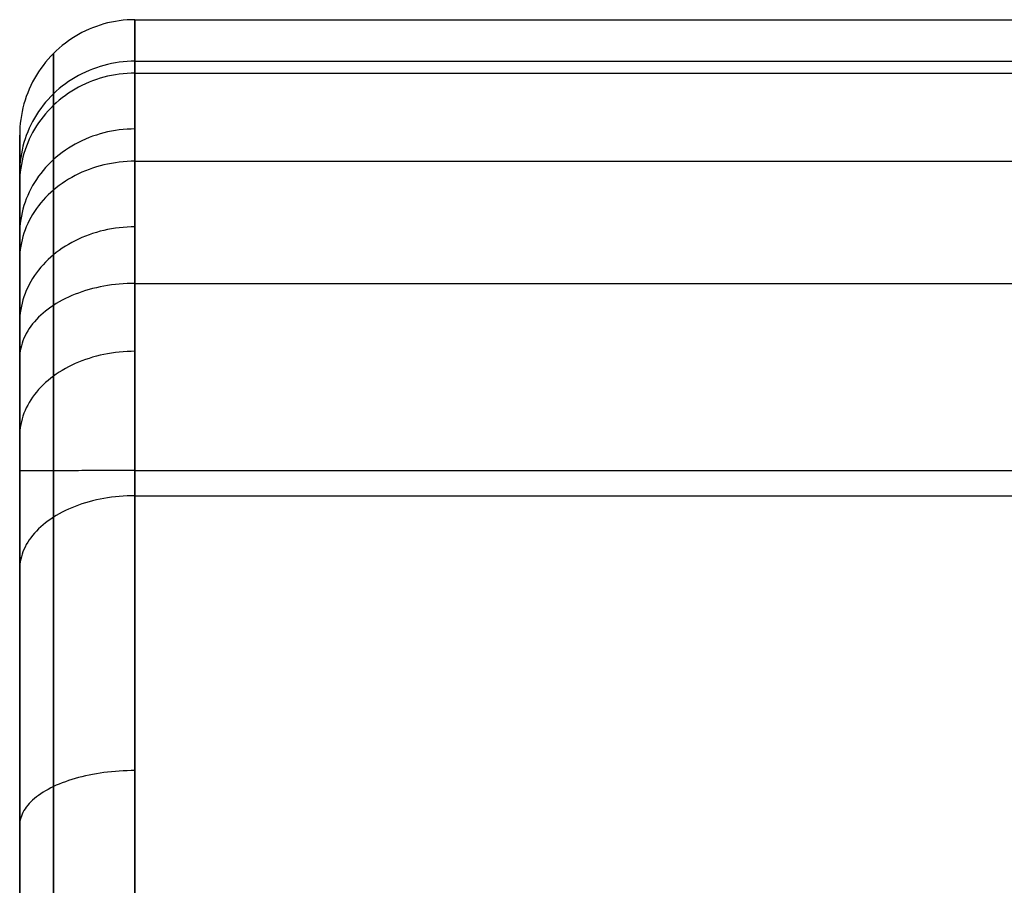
# Model space of a CAD drawing. Header units: millimetres. Extents: x 0 to 670, y -600 to 0.
# Tile 6 of 14: x 0 to 171, y -150 to 0. Entities that reach past the tile are written whole.
import ezdxf

# ---------------------------------------------------------------- set-up
doc = ezdxf.new("R2010")
doc.units = ezdxf.units.MM
doc.layers.add('Rouli modules$pouf', color=7, linetype='Continuous', true_color=0x000000)

msp = doc.modelspace()

# ---------------------------------------------------------------- linework, layer by layer
at = {"layer": 'Rouli modules$pouf'}
for p, q in [((17.28, 0.03, 133.88), (16.6, -0.07, 133.88)), ((17.95, 0.12, 133.88), (17.28, 0.03, 133.88)), ((18.64, 0.17, 133.88), (17.95, 0.12, 133.88)), ((19.32, 0.21, 133.88), (18.64, 0.17, 133.88)), ((20, 0.22, 133.88), (19.32, 0.21, 133.88)), ((20, 0.07, 126.16), (20, 0.22, 133.88)), ((20, 0.22, 133.88), (20, 0.11, 141.35)), ((20, 0.22, 133.88), (650, 0.22, 133.88)), ((20, 0.11, 141.35), (20, -0.23, 148.72)), ((20, -0.1, 122.27), (20, 0.07, 126.16)), ((12.03, -1.44, 133.88), (11.41, -1.72, 133.88)), ((12.66, -1.17, 133.88), (12.03, -1.44, 133.88)), ((13.3, -0.93, 133.88), (12.66, -1.17, 133.88)), ((13.95, -0.72, 133.88), (13.3, -0.93, 133.88)), ((14.6, -0.52, 133.88), (13.95, -0.72, 133.88)), ((15.26, -0.35, 133.88), (14.6, -0.52, 133.88)), ((15.93, -0.2, 133.88), (15.26, -0.35, 133.88)), ((16.6, -0.07, 133.88), (15.93, -0.2, 133.88)), ((20, -0.35, 118.36), (20, -0.1, 122.27)), ((20, -0.23, 148.72), (20, -0.8, 155.98)), ((20, -0.66, 114.43), (20, -0.35, 118.36)), ((20, -1.05, 110.49), (20, -0.66, 114.43)), ((20, -0.8, 155.98), (20, -1.6, 163.13)), ((20, -1.52, 106.55), (20, -1.05, 110.49)), ((20, -2.05, 102.61), (20, -1.52, 106.55)), ((20, -1.6, 163.13), (20, -2.62, 170.17)), ((9.03, -3.06, 133.88), (8.47, -3.44, 133.88)), ((9.61, -2.69, 133.88), (9.03, -3.06, 133.88)), ((10.2, -2.35, 133.88), (9.61, -2.69, 133.88)), ((10.8, -2.02, 133.88), (10.2, -2.35, 133.88)), ((11.41, -1.72, 133.88), (10.8, -2.02, 133.88)), ((20, -2.67, 98.67), (20, -2.05, 102.61)), ((20, -2.62, 170.17), (20, -3.86, 177.11)), ((20, -3.35, 94.75), (20, -2.67, 98.67)), ((20, -4.12, 90.84), (20, -3.35, 94.75)), ((6.86, -4.71, 133.88), (6.35, -5.16, 133.88)), ((7.38, -4.27, 133.88), (6.86, -4.71, 133.88)), ((7.92, -3.84, 133.88), (7.38, -4.27, 133.88)), ((8.47, -3.44, 133.88), (7.92, -3.84, 133.88)), ((20, -3.86, 177.11), (20, -5.32, 183.94)), ((20, -4.95, 86.95), (20, -4.12, 90.84)), ((20, -5.86, 83.1), (20, -4.95, 86.95)), ((4.93, -6.64, 133.89), (4.49, -7.16, 133.89)), ((5.38, -6.13, 133.89), (4.93, -6.64, 133.89)), ((5.86, -5.64, 133.89), (5.38, -6.13, 133.89)), ((6.35, -5.16, 133.88), (5.86, -5.64, 133.89)), ((5.86, -5.79, 126.27), (5.86, -5.64, 133.89)), ((5.86, -5.64, 133.89), (5.86, -5.73, 140.83)), ((5.86, -5.73, 140.83), (5.86, -6.04, 147.79)), ((5.86, -6.21, 118.66), (5.86, -5.79, 126.27)), ((5.86, -6.04, 147.79), (5.86, -6.57, 154.74)), ((5.86, -6.51, 114.85), (5.86, -6.21, 118.66)), ((5.86, -6.89, 111.06), (5.86, -6.51, 114.85)), ((5.86, -6.57, 154.74), (5.86, -7.32, 161.69)), ((20, -5.32, 183.94), (20, -6.98, 190.66)), ((20, -6.85, 79.28), (20, -5.86, 83.1)), ((3.66, -8.25, 133.89), (3.28, -8.81, 133.89)), ((4.06, -7.7, 133.89), (3.66, -8.25, 133.89)), ((4.49, -7.16, 133.89), (4.06, -7.7, 133.89)), ((5.86, -7.33, 107.26), (5.86, -6.89, 111.06)), ((5.86, -7.32, 161.69), (5.86, -8.3, 168.61)), ((5.86, -7.84, 103.48), (5.86, -7.33, 107.26)), ((5.86, -8.43, 99.69), (5.86, -7.84, 103.48)), ((5.86, -8.3, 168.61), (5.86, -9.51, 175.5)), ((5.86, -9.09, 95.92), (5.86, -8.43, 99.69)), ((12.66, -8.33, 190.3), (12.03, -8.58, 190.23)), ((13.3, -8.1, 190.36), (12.66, -8.33, 190.3)), ((13.95, -7.89, 190.42), (13.3, -8.1, 190.36)), ((14.6, -7.7, 190.47), (13.95, -7.89, 190.42)), ((15.26, -7.53, 190.51), (14.6, -7.7, 190.47)), ((15.93, -7.38, 190.55), (15.26, -7.53, 190.51)), ((16.6, -7.26, 190.58), (15.93, -7.38, 190.55)), ((17.28, -7.16, 190.61), (16.6, -7.26, 190.58)), ((17.95, -7.08, 190.63), (17.28, -7.16, 190.61)), ((18.64, -7.02, 190.65), (17.95, -7.08, 190.63)), ((19.32, -6.99, 190.66), (18.64, -7.02, 190.65)), ((20, -6.98, 190.66), (19.32, -6.99, 190.66)), ((20, -7.91, 75.49), (20, -6.85, 79.28)), ((20, -6.98, 190.66), (20, -8.17, 194.95)), ((20, -6.98, 190.66), (650, -6.98, 190.66)), ((20, -9.04, 71.76), (20, -7.91, 75.49)), ((20, -8.17, 194.95), (20, -9.45, 199.19)), ((2.57, -9.98, 133.89), (2.24, -10.58, 133.89)), ((2.91, -9.39, 133.89), (2.57, -9.98, 133.89)), ((3.28, -8.81, 133.89), (2.91, -9.39, 133.89)), ((5.86, -9.82, 92.16), (5.86, -9.09, 95.92)), ((5.86, -9.51, 175.5), (5.86, -10.96, 182.35)), ((5.86, -10.63, 88.41), (5.86, -9.82, 92.16)), ((9.03, -10.15, 189.82), (8.47, -10.52, 189.72)), ((9.61, -9.79, 189.91), (9.03, -10.15, 189.82)), ((10.2, -9.46, 190), (9.61, -9.79, 189.91)), ((10.8, -9.15, 190.08), (10.2, -9.46, 190)), ((11.41, -8.85, 190.16), (10.8, -9.15, 190.08)), ((12.03, -8.58, 190.23), (11.41, -8.85, 190.16)), ((13.3, -10.15, 72.1), (12.66, -10.38, 72.18)), ((13.95, -9.94, 72.04), (13.3, -10.15, 72.1)), ((14.6, -9.75, 71.98), (13.95, -9.94, 72.04)), ((15.26, -9.59, 71.93), (14.6, -9.75, 71.98)), ((15.93, -9.45, 71.88), (15.26, -9.59, 71.93)), ((16.6, -9.32, 71.85), (15.93, -9.45, 71.88)), ((17.28, -9.22, 71.81), (16.6, -9.32, 71.85)), ((17.95, -9.15, 71.79), (17.28, -9.22, 71.81)), ((18.64, -9.09, 71.77), (17.95, -9.15, 71.79)), ((19.32, -9.06, 71.76), (18.64, -9.09, 71.77)), ((20, -9.05, 71.76), (19.32, -9.06, 71.76)), ((20, -10.58, 67.07), (20, -9.04, 71.76)), ((20, -9.04, 71.76), (650, -9.04, 71.76)), ((20, -9.45, 199.19), (20, -10.81, 203.39)), ((1.66, -11.81, 133.9), (1.39, -12.44, 133.9)), ((1.94, -11.19, 133.89), (1.66, -11.81, 133.9)), ((2.24, -10.58, 133.89), (1.94, -11.19, 133.89)), ((5.86, -11.51, 84.66), (5.86, -10.63, 88.41)), ((5.86, -10.96, 182.35), (5.86, -12.64, 189.15)), ((5.86, -12.47, 80.93), (5.86, -11.51, 84.66)), ((6.86, -11.74, 189.39), (6.35, -12.18, 189.28)), ((7.38, -11.32, 189.51), (6.86, -11.74, 189.39)), ((7.92, -10.91, 189.62), (7.38, -11.32, 189.51)), ((8.47, -10.52, 189.72), (7.92, -10.91, 189.62)), ((9.61, -11.82, 72.63), (9.03, -12.17, 72.74)), ((10.2, -11.49, 72.53), (9.61, -11.82, 72.63)), ((10.8, -11.18, 72.43), (10.2, -11.49, 72.53)), ((11.41, -10.9, 72.34), (10.8, -11.18, 72.43)), ((12.03, -10.63, 72.25), (11.41, -10.9, 72.34)), ((12.66, -10.38, 72.18), (12.03, -10.63, 72.25)), ((20, -12.24, 62.48), (20, -10.58, 67.07)), ((20, -10.81, 203.39), (20, -12.25, 207.54)), ((1.15, -13.08, 133.9), (0.94, -13.73, 133.9)), ((1.39, -12.44, 133.9), (1.15, -13.08, 133.9)), ((4.93, -13.61, 188.9), (4.49, -14.11, 188.76)), ((5.38, -13.12, 189.03), (4.93, -13.61, 188.9)), ((5.86, -12.64, 189.15), (5.38, -13.12, 189.03)), ((6.35, -12.18, 189.28), (5.86, -12.64, 189.15)), ((5.86, -13.51, 77.22), (5.86, -12.47, 80.93)), ((5.86, -12.64, 189.15), (5.86, -13.77, 193.23)), ((5.86, -14.63, 73.52), (5.86, -13.51, 77.22)), ((7.38, -13.32, 73.1), (6.86, -13.74, 73.24)), ((7.92, -12.92, 72.98), (7.38, -13.32, 73.1)), ((8.47, -12.54, 72.86), (7.92, -12.92, 72.98)), ((9.03, -12.17, 72.74), (8.47, -12.54, 72.86)), ((20, -14.01, 57.99), (20, -12.24, 62.48)), ((20, -12.25, 207.54), (20, -13.77, 211.64)), ((0.57, -15.04, 133.9), (0.42, -15.71, 133.9)), ((0.74, -14.38, 133.9), (0.57, -15.04, 133.9)), ((0.94, -13.73, 133.9), (0.74, -14.38, 133.9)), ((3.66, -15.16, 188.48), (3.28, -15.71, 188.34)), ((4.06, -14.63, 188.63), (3.66, -15.16, 188.48)), ((4.49, -14.11, 188.76), (4.06, -14.63, 188.63)), ((5.38, -15.1, 73.66), (4.93, -15.59, 73.82)), ((5.86, -14.63, 73.52), (5.38, -15.1, 73.66)), ((5.86, -13.77, 193.23), (5.86, -14.99, 197.29)), ((6.35, -14.18, 73.37), (5.86, -14.63, 73.52)), ((5.86, -16.02, 69.28), (5.86, -14.63, 73.52)), ((5.86, -14.99, 197.29), (5.86, -16.29, 201.32)), ((6.86, -13.74, 73.24), (6.35, -14.18, 73.37)), ((20, -13.77, 211.64), (20, -15.38, 215.7)), ((20, -15.88, 53.62), (20, -14.01, 57.99)), ((0.19, -17.06, 133.9), (0.1, -17.73, 133.9)), ((0.29, -16.38, 133.9), (0.19, -17.06, 133.9)), ((0.42, -15.71, 133.9), (0.29, -16.38, 133.9)), ((2.57, -16.84, 188.04), (2.24, -17.42, 187.89)), ((2.91, -16.27, 188.19), (2.57, -16.84, 188.04)), ((3.28, -15.71, 188.34), (2.91, -16.27, 188.19)), ((4.06, -16.6, 74.13), (3.66, -17.12, 74.3)), ((4.49, -16.08, 73.97), (4.06, -16.6, 74.13)), ((4.93, -15.59, 73.82), (4.49, -16.08, 73.97)), ((5.86, -17.53, 65.06), (5.86, -16.02, 69.28)), ((5.86, -16.29, 201.32), (5.86, -17.68, 205.32)), ((20, -15.38, 215.7), (20, -17.07, 219.71)), ((20, -17.85, 49.37), (20, -15.88, 53.62)), ((20, -17.07, 219.71), (20, -18.83, 223.67)), ((0.05, -18.42, 133.91), (0.01, -19.1, 133.91)), ((0.1, -17.73, 133.9), (0.05, -18.42, 133.91)), ((1.66, -18.61, 187.57), (1.39, -19.22, 187.41)), ((1.94, -18.01, 187.73), (1.66, -18.61, 187.57)), ((2.24, -17.42, 187.89), (1.94, -18.01, 187.73)), ((2.57, -18.77, 74.82), (2.24, -19.35, 75)), ((2.91, -18.21, 74.64), (2.57, -18.77, 74.82)), ((3.28, -17.66, 74.47), (2.91, -18.21, 74.64)), ((3.66, -17.12, 74.3), (3.28, -17.66, 74.47)), ((5.86, -19.16, 60.87), (5.86, -17.53, 65.06)), ((5.86, -17.68, 205.32), (5.86, -19.15, 209.29)), ((18.64, -18.77, 223.42), (17.95, -18.82, 223.39)), ((19.32, -18.74, 223.43), (18.64, -18.77, 223.42)), ((20, -18.73, 223.44), (19.32, -18.74, 223.43)), ((20, -19.92, 45.26), (20, -17.85, 49.37)), ((0.01, -19.1, 133.91), (0, -19.78, 133.91)), ((0, -19.92, 126.79), (0, -19.78, 133.91)), ((0, -19.78, 133.91), (0, -19.87, 140.43)), ((0, -19.87, 140.43), (0, -20.15, 146.94)), ((0, -20.31, 119.68), (0, -19.92, 126.79)), ((0, -20.15, 146.94), (0, -20.65, 153.45)), ((0, -20.6, 116.13), (0, -20.31, 119.68)), ((0.94, -20.46, 187.08), (0.74, -21.09, 186.91)), ((1.15, -19.84, 187.24), (0.94, -20.46, 187.08)), ((1.39, -19.22, 187.41), (1.15, -19.84, 187.24)), ((1.94, -19.93, 75.18), (1.66, -20.52, 75.37)), ((2.24, -19.35, 75), (1.94, -19.93, 75.18)), ((5.86, -19.15, 209.29), (5.86, -20.7, 213.23)), ((5.86, -20.91, 56.72), (5.86, -19.16, 60.87)), ((11.41, -20.49, 222.63), (10.8, -20.77, 222.51)), ((12.03, -20.23, 222.75), (11.41, -20.49, 222.63)), ((12.66, -19.99, 222.86), (12.03, -20.23, 222.75)), ((13.3, -19.78, 222.96), (12.66, -19.99, 222.86)), ((13.95, -19.58, 223.05), (13.3, -19.78, 222.96)), ((14.6, -19.4, 223.13), (13.95, -19.58, 223.05)), ((15.26, -19.24, 223.2), (14.6, -19.4, 223.13)), ((15.93, -19.11, 223.26), (15.26, -19.24, 223.2)), ((16.6, -18.99, 223.32), (15.93, -19.11, 223.26)), ((17.28, -18.89, 223.36), (16.6, -18.99, 223.32)), ((17.95, -18.82, 223.39), (17.28, -18.89, 223.36)), ((20, -18.83, 223.67), (20, -20.68, 227.59)), ((20, -22.08, 41.28), (20, -19.92, 45.26)), ((0, -20.95, 112.58), (0, -20.6, 116.13)), ((0, -20.65, 153.45), (0, -21.35, 159.93)), ((0, -21.36, 109.04), (0, -20.95, 112.58)), ((0, -21.35, 159.93), (0, -22.27, 166.39)), ((0, -21.84, 105.51), (0, -21.36, 109.04)), ((0, -22.38, 101.99), (0, -21.84, 105.51)), ((0.57, -21.73, 186.74), (0.42, -22.38, 186.57)), ((0.74, -21.09, 186.91), (0.57, -21.73, 186.74)), ((1.16, -21.73, 75.75), (0.94, -22.35, 75.94)), ((1.39, -21.12, 75.56), (1.16, -21.73, 75.75)), ((1.66, -20.52, 75.37), (1.39, -21.12, 75.56)), ((5.86, -20.7, 213.23), (5.86, -22.34, 217.14)), ((5.86, -22.8, 52.6), (5.86, -20.91, 56.72)), ((8.47, -22.06, 221.92), (7.92, -22.42, 221.75)), ((9.03, -21.71, 222.08), (8.47, -22.06, 221.92)), ((9.61, -21.37, 222.23), (9.03, -21.71, 222.08)), ((10.2, -21.06, 222.37), (9.61, -21.37, 222.23)), ((10.8, -20.77, 222.51), (10.2, -21.06, 222.37)), ((20, -20.68, 227.59), (20, -22.6, 231.47)), ((20, -24.33, 37.46), (20, -22.08, 41.28)), ((0, -22.27, 166.39), (0, -23.4, 172.81)), ((0, -23, 98.49), (0, -22.38, 101.99)), ((0, -23.68, 94.99), (0, -23, 98.49)), ((0, -23.4, 172.81), (0, -24.75, 179.19)), ((0, -24.42, 91.51), (0, -23.68, 94.99)), ((0.19, -23.68, 186.22), (0.1, -24.33, 186.05)), ((0.29, -23.03, 186.4), (0.19, -23.68, 186.22)), ((0.42, -22.38, 186.57), (0.29, -23.03, 186.4)), ((0.57, -23.61, 76.34), (0.42, -24.24, 76.54)), ((0.74, -22.98, 76.14), (0.57, -23.61, 76.34)), ((0.94, -22.35, 75.94), (0.74, -22.98, 76.14)), ((5.86, -22.34, 217.14), (5.86, -24.05, 221.01)), ((5.86, -24.82, 48.53), (5.86, -22.8, 52.6)), ((6.35, -23.62, 221.2), (5.86, -24.05, 221.01)), ((6.86, -23.21, 221.39), (6.35, -23.62, 221.2)), ((7.38, -22.81, 221.57), (6.86, -23.21, 221.39)), ((7.92, -22.42, 221.75), (7.38, -22.81, 221.57)), ((20, -22.6, 231.47), (20, -24.6, 235.29)), ((0, -25.24, 88.04), (0, -24.42, 91.51)), ((0, -24.75, 179.19), (0, -26.31, 185.52)), ((0, -26.13, 84.6), (0, -25.24, 88.04)), ((0.05, -24.99, 185.87), (0.01, -25.65, 185.7)), ((0.1, -24.33, 186.05), (0.05, -24.99, 185.87)), ((0.19, -25.53, 76.94), (0.1, -26.17, 77.14)), ((0.29, -24.88, 76.74), (0.19, -25.53, 76.94)), ((0.42, -24.24, 76.54), (0.29, -24.88, 76.74)), ((4.49, -25.44, 220.37), (4.06, -25.93, 220.15)), ((4.93, -24.96, 220.59), (4.49, -25.44, 220.37)), ((5.38, -24.5, 220.8), (4.93, -24.96, 220.59)), ((5.86, -24.05, 221.01), (5.38, -24.5, 220.8)), ((5.86, -24.05, 221.01), (5.86, -25.85, 224.84)), ((5.86, -27, 44.49), (5.86, -24.82, 48.53)), ((12.66, -25.52, 38.18), (12.03, -25.74, 38.32)), ((13.3, -25.32, 38.06), (12.66, -25.52, 38.18)), ((13.95, -25.13, 37.95), (13.3, -25.32, 38.06)), ((14.6, -24.96, 37.84), (13.95, -25.13, 37.95)), ((15.26, -24.82, 37.75), (14.6, -24.96, 37.84)), ((15.93, -24.69, 37.68), (15.26, -24.82, 37.75)), ((16.6, -24.58, 37.61), (15.93, -24.69, 37.68)), ((17.28, -24.49, 37.55), (16.6, -24.58, 37.61)), ((17.95, -24.42, 37.51), (17.28, -24.49, 37.55)), ((18.64, -24.37, 37.48), (17.95, -24.42, 37.51)), ((19.32, -24.34, 37.46), (18.64, -24.37, 37.48)), ((20, -24.33, 37.46), (19.32, -24.34, 37.46)), ((20, -25.44, 35.68), (20, -24.33, 37.46)), ((20, -24.33, 37.46), (650, -24.33, 37.46)), ((20, -24.6, 235.29), (20, -26.67, 239.07)), ((20, -26.58, 33.93), (20, -25.44, 35.68)), ((0.01, -25.65, 185.7), (0, -26.31, 185.52)), ((0, -27.09, 81.17), (0, -26.13, 84.6)), ((0, -26.31, 185.52), (0, -27.36, 189.32)), ((0, -28.12, 77.76), (0, -27.09, 81.17)), ((0, -27.27, 188.99), (0, -571.74, 188.99)), ((0.05, -26.82, 77.35), (0.01, -27.47, 77.55)), ((0.1, -26.17, 77.14), (0.05, -26.82, 77.35)), ((3.28, -26.94, 219.69), (2.91, -27.47, 219.45)), ((3.66, -26.43, 219.92), (3.28, -26.94, 219.69)), ((4.06, -25.93, 220.15), (3.66, -26.43, 219.92)), ((5.86, -25.85, 224.84), (5.86, -27.73, 228.63)), ((5.86, -28.15, 42.5), (5.86, -27, 44.49)), ((9.03, -27.13, 39.16), (8.47, -27.45, 39.37)), ((9.61, -26.82, 38.97), (9.03, -27.13, 39.16)), ((10.2, -26.52, 38.8), (9.61, -26.82, 38.97)), ((10.8, -26.24, 38.63), (10.2, -26.52, 38.8)), ((11.41, -25.98, 38.47), (10.8, -26.24, 38.63)), ((12.03, -25.74, 38.32), (11.41, -25.98, 38.47)), ((20, -27.76, 32.2), (20, -26.58, 33.93)), ((20, -26.67, 239.07), (20, -28.82, 242.81)), ((0, -27.36, 189.32), (0, -28.49, 193.09)), ((0.01, -27.47, 77.55), (0, -28.12, 77.76)), ((0, -29.4, 73.87), (0, -28.12, 77.76)), ((0, -28.49, 193.09), (0, -29.7, 196.83)), ((2.24, -28.55, 218.95), (1.94, -29.11, 218.7)), ((2.57, -28, 219.2), (2.24, -28.55, 218.95)), ((2.91, -27.47, 219.45), (2.57, -28, 219.2)), ((5.86, -27.73, 228.63), (5.86, -29.68, 232.38)), ((5.86, -29.33, 40.51), (5.86, -28.15, 42.5)), ((6.35, -28.92, 40.26), (5.86, -29.33, 40.51)), ((6.86, -28.53, 40.02), (6.35, -28.92, 40.26)), ((7.38, -28.16, 39.8), (6.86, -28.53, 40.02)), ((7.92, -27.8, 39.58), (7.38, -28.16, 39.8)), ((8.47, -27.45, 39.37), (7.92, -27.8, 39.58)), ((20, -28.97, 30.5), (20, -27.76, 32.2)), ((20, -28.82, 242.81), (20, -31.04, 246.49)), ((20, -30.2, 28.84), (20, -28.97, 30.5)), ((0, -30.78, 70.01), (0, -29.4, 73.87)), ((0, -29.7, 196.83), (0, -30.99, 200.55)), ((1.39, -30.24, 218.18), (1.15, -30.83, 217.91)), ((1.66, -29.67, 218.44), (1.39, -30.24, 218.18)), ((1.94, -29.11, 218.7), (1.66, -29.67, 218.44)), ((4.49, -30.63, 41.3), (4.06, -31.09, 41.58)), ((4.93, -30.18, 41.03), (4.49, -30.63, 41.3)), ((5.38, -29.75, 40.77), (4.93, -30.18, 41.03)), ((5.86, -29.33, 40.51), (5.38, -29.75, 40.77)), ((5.86, -30.36, 38.87), (5.86, -29.33, 40.51)), ((5.86, -29.68, 232.38), (5.86, -31.71, 236.08)), ((5.86, -31.41, 37.24), (5.86, -30.36, 38.87)), ((20, -31.47, 27.2), (20, -30.2, 28.84)), ((0, -32.26, 66.19), (0, -30.78, 70.01)), ((0, -30.99, 200.55), (0, -32.36, 204.24)), ((0, -33.86, 62.41), (0, -32.26, 66.19)), ((0, -32.36, 204.24), (0, -33.8, 207.9)), ((0.74, -32.01, 217.37), (0.57, -32.61, 217.1)), ((0.94, -31.42, 217.64), (0.74, -32.01, 217.37)), ((1.15, -30.83, 217.91), (0.94, -31.42, 217.64)), ((3.28, -32.04, 42.16), (2.91, -32.53, 42.46)), ((3.66, -31.56, 41.87), (3.28, -32.04, 42.16)), ((4.06, -31.09, 41.58), (3.66, -31.56, 41.87)), ((5.86, -32.5, 35.64), (5.86, -31.41, 37.24)), ((5.86, -31.71, 236.08), (5.86, -33.82, 239.75)), ((20, -31.04, 246.49), (20, -33.34, 250.13)), ((20, -32.76, 25.59), (20, -31.47, 27.2)), ((0, -33.8, 207.9), (0, -35.32, 211.53)), ((0, -35.56, 58.69), (0, -33.86, 62.41)), ((0.29, -33.83, 216.54), (0.19, -34.44, 216.26)), ((0.42, -33.22, 216.82), (0.29, -33.83, 216.54)), ((0.57, -32.61, 217.1), (0.42, -33.22, 216.82)), ((1.94, -34.07, 43.4), (1.66, -34.6, 43.73)), ((2.24, -33.55, 43.09), (1.94, -34.07, 43.4)), ((2.57, -33.03, 42.77), (2.24, -33.55, 43.09)), ((2.91, -32.53, 42.46), (2.57, -33.03, 42.77)), ((5.86, -33.62, 34.06), (5.86, -32.5, 35.64)), ((5.86, -34.77, 32.5), (5.86, -33.62, 34.06)), ((5.86, -33.82, 239.75), (5.86, -35.99, 243.36)), ((20, -34.08, 24.01), (20, -32.76, 25.59)), ((20, -33.34, 250.13), (20, -35.7, 253.72)), ((20, -35.43, 22.46), (20, -34.08, 24.01)), ((0, -35.32, 211.53), (0, -36.92, 215.13)), ((0, -37.38, 55.02), (0, -35.56, 58.69)), ((0.05, -35.68, 215.7), (0.01, -36.3, 215.41)), ((0.1, -35.06, 215.98), (0.05, -35.68, 215.7)), ((0.19, -34.44, 216.26), (0.1, -35.06, 215.98)), ((1.15, -35.68, 44.39), (0.94, -36.24, 44.73)), ((1.39, -35.14, 44.06), (1.15, -35.68, 44.39)), ((1.66, -34.6, 43.73), (1.39, -35.14, 44.06)), ((5.86, -35.96, 30.97), (5.86, -34.77, 32.5)), ((17.28, -35.85, 253.62), (16.6, -35.94, 253.56)), ((17.95, -35.79, 253.67), (17.28, -35.85, 253.62)), ((18.64, -35.74, 253.7), (17.95, -35.79, 253.67)), ((19.32, -35.71, 253.72), (18.64, -35.74, 253.7)), ((20, -35.7, 253.72), (19.32, -35.71, 253.72)), ((20, -36.8, 20.94), (20, -35.43, 22.46)), ((20, -35.7, 253.72), (20, -38.13, 257.27)), ((0.01, -36.3, 215.41), (0, -36.92, 215.13)), ((0, -36.92, 215.13), (0, -38.59, 218.69)), ((0, -39.33, 51.42), (0, -37.38, 55.02)), ((0.57, -37.36, 45.41), (0.42, -37.93, 45.76)), ((0.74, -36.79, 45.07), (0.57, -37.36, 45.41)), ((0.94, -36.24, 44.73), (0.74, -36.79, 45.07)), ((5.86, -37.17, 29.46), (5.86, -35.96, 30.97)), ((5.86, -35.99, 243.36), (5.86, -38.24, 246.93)), ((5.86, -38.41, 27.97), (5.86, -37.17, 29.46)), ((10.8, -37.56, 252.47), (10.2, -37.83, 252.29)), ((11.41, -37.31, 252.64), (10.8, -37.56, 252.47)), ((12.03, -37.07, 252.8), (11.41, -37.31, 252.64)), ((12.66, -36.86, 252.95), (12.03, -37.07, 252.8)), ((13.3, -36.66, 253.08), (12.66, -36.86, 252.95)), ((13.95, -36.48, 253.2), (13.3, -36.66, 253.08)), ((14.6, -36.31, 253.31), (13.95, -36.48, 253.2)), ((15.26, -36.17, 253.41), (14.6, -36.31, 253.31)), ((15.93, -36.05, 253.49), (15.26, -36.17, 253.41)), ((16.6, -35.94, 253.56), (15.93, -36.05, 253.49)), ((20, -38.2, 19.46), (20, -36.8, 20.94)), ((0, -38.59, 218.69), (0, -40.34, 222.22)), ((0.19, -39.08, 46.46), (0.1, -39.65, 46.81)), ((0.29, -38.5, 46.11), (0.19, -39.08, 46.46)), ((0.42, -37.93, 45.76), (0.29, -38.5, 46.11)), ((5.86, -38.24, 246.93), (5.86, -40.56, 250.46)), ((5.86, -39.68, 26.5), (5.86, -38.41, 27.97)), ((7.92, -39.07, 251.46), (7.38, -39.42, 251.22)), ((8.47, -38.74, 251.68), (7.92, -39.07, 251.46)), ((9.03, -38.42, 251.9), (8.47, -38.74, 251.68)), ((9.61, -38.11, 252.1), (9.03, -38.42, 251.9)), ((10.2, -37.83, 252.29), (9.61, -38.11, 252.1)), ((20, -38.13, 257.27), (20, -40.64, 260.77)), ((20, -39.62, 18.01), (20, -38.2, 19.46)), ((0, -40.35, 49.64), (0, -39.33, 51.42)), ((0, -40.34, 222.22), (0, -42.16, 225.71)), ((0, -41.4, 47.88), (0, -40.35, 49.64)), ((0.01, -40.82, 47.52), (0, -41.4, 47.88)), ((0.05, -40.23, 47.17), (0.01, -40.82, 47.52)), ((0.1, -39.65, 46.81), (0.05, -40.23, 47.17)), ((5.38, -40.97, 250.18), (4.93, -41.39, 249.9)), ((5.86, -40.56, 250.46), (5.38, -40.97, 250.18)), ((5.86, -40.97, 25.07), (5.86, -39.68, 26.5)), ((6.35, -40.17, 250.72), (5.86, -40.56, 250.46)), ((5.86, -40.56, 250.46), (5.86, -42.97, 253.96)), ((5.86, -42.3, 23.65), (5.86, -40.97, 25.07)), ((6.86, -39.79, 250.98), (6.35, -40.17, 250.72)), ((7.38, -39.42, 251.22), (6.86, -39.79, 250.98)), ((20, -41.06, 16.59), (20, -39.62, 18.01)), ((20, -40.64, 260.77), (20, -43.21, 264.22)), ((0, -42.28, 46.47), (0, -41.4, 47.88)), ((0, -42.16, 225.71), (0, -44.05, 229.16)), ((0, -43.19, 45.08), (0, -42.28, 46.47)), ((4.06, -42.27, 249.31), (3.66, -42.72, 249)), ((4.49, -41.82, 249.61), (4.06, -42.27, 249.31)), ((4.93, -41.39, 249.9), (4.49, -41.82, 249.61)), ((5.86, -43.65, 22.27), (5.86, -42.3, 23.65)), ((20, -42.52, 15.21), (20, -41.06, 16.59)), ((20, -44.01, 13.86), (20, -42.52, 15.21)), ((0, -44.12, 43.71), (0, -43.19, 45.08)), ((0, -44.05, 229.16), (0, -46.01, 232.58)), ((0, -45.08, 42.35), (0, -44.12, 43.71)), ((2.57, -44.16, 248.03), (2.24, -44.66, 247.7)), ((2.91, -43.67, 248.36), (2.57, -44.16, 248.03)), ((3.28, -43.19, 248.69), (2.91, -43.67, 248.36)), ((3.66, -42.72, 249), (3.28, -43.19, 248.69)), ((5.86, -42.97, 253.96), (5.86, -45.45, 257.42)), ((5.86, -45.03, 20.9), (5.86, -43.65, 22.27)), ((20, -43.21, 264.22), (20, -45.84, 267.62)), ((20, -45.51, 12.55), (20, -44.01, 13.86)), ((0, -46.07, 41.02), (0, -45.08, 42.35)), ((0, -46.01, 232.58), (0, -48.04, 235.95)), ((0, -47.08, 39.7), (0, -46.07, 41.02)), ((1.66, -45.68, 247.01), (1.39, -46.21, 246.66)), ((1.94, -45.17, 247.36), (1.66, -45.68, 247.01)), ((2.24, -44.66, 247.7), (1.94, -45.17, 247.36)), ((5.86, -46.44, 19.57), (5.86, -45.03, 20.9)), ((5.86, -45.45, 257.42), (5.86, -47.99, 260.83)), ((13.95, -46.12, 13.26), (13.3, -46.26, 13.42)), ((14.6, -45.99, 13.11), (13.95, -46.12, 13.26)), ((15.26, -45.88, 12.98), (14.6, -45.99, 13.11)), ((15.93, -45.78, 12.86), (15.26, -45.88, 12.98)), ((16.6, -45.7, 12.77), (15.93, -45.78, 12.86)), ((17.28, -45.63, 12.69), (16.6, -45.7, 12.77)), ((17.95, -45.57, 12.63), (17.28, -45.63, 12.69)), ((18.64, -45.54, 12.58), (17.95, -45.57, 12.63)), ((19.32, -45.51, 12.56), (18.64, -45.54, 12.58)), ((20, -45.51, 12.55), (19.32, -45.51, 12.56)), ((20, -46.8, 11.47), (20, -45.51, 12.55)), ((20, -45.51, 12.55), (650, -45.51, 12.55)), ((20, -45.84, 267.62), (20, -48.55, 270.98)), ((0, -48.12, 38.4), (0, -47.08, 39.7)), ((0.74, -47.82, 245.58), (0.57, -48.37, 245.21)), ((0.94, -47.28, 245.94), (0.74, -47.82, 245.58)), ((1.15, -46.74, 246.3), (0.94, -47.28, 245.94)), ((1.39, -46.21, 246.66), (1.15, -46.74, 246.3)), ((5.86, -47.87, 18.27), (5.86, -46.44, 19.57)), ((9.03, -47.64, 15.03), (8.47, -47.89, 15.32)), ((9.61, -47.4, 14.76), (9.03, -47.64, 15.03)), ((10.2, -47.18, 14.49), (9.61, -47.4, 14.76)), ((10.8, -46.97, 14.25), (10.2, -47.18, 14.49)), ((11.41, -46.77, 14.02), (10.8, -46.97, 14.25)), ((12.03, -46.59, 13.8), (11.41, -46.77, 14.02)), ((12.66, -46.42, 13.6), (12.03, -46.59, 13.8)), ((13.3, -46.26, 13.42), (12.66, -46.42, 13.6)), ((20, -48.13, 10.44), (20, -46.8, 11.47)), ((0, -48.04, 235.95), (0, -50.13, 239.28)), ((0, -49.18, 37.13), (0, -48.12, 38.4)), ((0, -50.27, 35.87), (0, -49.18, 37.13)), ((0.29, -49.48, 244.46), (0.19, -50.04, 244.09)), ((0.42, -48.92, 244.84), (0.29, -49.48, 244.46)), ((0.57, -48.37, 245.21), (0.42, -48.92, 244.84)), ((5.86, -49.32, 16.99), (5.38, -49.64, 17.36)), ((5.86, -49.32, 16.99), (5.86, -47.87, 18.27)), ((5.86, -47.99, 260.83), (5.86, -50.59, 264.18)), ((6.35, -49.01, 16.63), (5.86, -49.32, 16.99)), ((5.86, -50.07, 16.36), (5.86, -49.32, 16.99)), ((6.86, -48.72, 16.28), (6.35, -49.01, 16.63)), ((7.38, -48.43, 15.95), (6.86, -48.72, 16.28)), ((7.92, -48.15, 15.63), (7.38, -48.43, 15.95)), ((8.47, -47.89, 15.32), (7.92, -48.15, 15.63)), ((20, -49.5, 9.45), (20, -48.13, 10.44)), ((20, -48.55, 270.98), (20, -51.32, 274.29)), ((20, -50.9, 8.51), (20, -49.5, 9.45)), ((0, -50.13, 239.28), (0, -52.3, 242.57)), ((0, -51.38, 34.64), (0, -50.27, 35.87)), ((0.05, -51.16, 243.33), (0.01, -51.73, 242.95)), ((0.1, -50.6, 243.71), (0.05, -51.16, 243.33)), ((0.19, -50.04, 244.09), (0.1, -50.6, 243.71)), ((3.66, -51.02, 18.97), (3.28, -51.39, 19.4)), ((4.06, -50.67, 18.55), (3.66, -51.02, 18.97)), ((4.49, -50.32, 18.14), (4.06, -50.67, 18.55)), ((4.93, -49.97, 17.75), (4.49, -50.32, 18.14)), ((5.38, -49.64, 17.36), (4.93, -49.97, 17.75)), ((5.86, -50.83, 15.75), (5.86, -50.07, 16.36)), ((5.86, -50.59, 264.18), (5.86, -53.26, 267.48)), ((5.86, -51.61, 15.15), (5.86, -50.83, 15.75)), ((20, -52.33, 7.62), (20, -50.9, 8.51)), ((0, -52.52, 33.43), (0, -51.38, 34.64)), ((0.01, -51.73, 242.95), (0, -52.3, 242.57)), ((0, -52.3, 242.57), (0, -54.55, 245.84)), ((0, -53.68, 32.24), (0, -52.52, 33.43)), ((1.94, -52.94, 21.2), (1.66, -53.35, 21.67)), ((2.24, -52.54, 20.74), (1.94, -52.94, 21.2)), ((2.57, -52.15, 20.28), (2.24, -52.54, 20.74)), ((2.91, -51.77, 19.83), (2.57, -52.15, 20.28)), ((3.28, -51.39, 19.4), (2.91, -51.77, 19.83)), ((5.86, -52.39, 14.57), (5.86, -51.61, 15.15)), ((5.86, -53.19, 14.01), (5.86, -52.39, 14.57)), ((20, -51.32, 274.29), (20, -54.15, 277.55)), ((20, -53.79, 6.77), (20, -52.33, 7.62)), ((0, -54.86, 31.07), (0, -53.68, 32.24)), ((0, -54.55, 245.84), (0, -56.86, 249.07)), ((0.94, -54.6, 23.13), (0.74, -55.02, 23.62)), ((1.15, -54.18, 22.64), (0.94, -54.6, 23.13)), ((1.39, -53.76, 22.15), (1.15, -54.18, 22.64)), ((1.66, -53.35, 21.67), (1.39, -53.76, 22.15)), ((5.86, -54.01, 13.47), (5.86, -53.19, 14.01)), ((5.86, -53.26, 267.48), (5.86, -55.98, 270.73)), ((5.86, -54.83, 12.95), (5.86, -54.01, 13.47)), ((20, -55.27, 5.98), (20, -53.79, 6.77)), ((20, -54.15, 277.55), (20, -57.04, 280.76)), ((0, -56.07, 29.93), (0, -54.86, 31.07)), ((0, -57.29, 28.81), (0, -56.07, 29.93)), ((0.29, -56.33, 25.14), (0.19, -56.77, 25.65)), ((0.42, -55.89, 24.63), (0.29, -56.33, 25.14)), ((0.57, -55.46, 24.12), (0.42, -55.89, 24.63)), ((0.74, -55.02, 23.62), (0.57, -55.46, 24.12)), ((5.86, -55.67, 12.45), (5.86, -54.83, 12.95)), ((5.86, -56.51, 11.96), (5.86, -55.67, 12.45)), ((5.86, -55.98, 270.73), (5.86, -58.76, 273.92)), ((20, -56.79, 5.24), (20, -55.27, 5.98)), ((0, -56.86, 249.07), (0, -59.24, 252.26)), ((0, -58.54, 27.72), (0, -57.29, 28.81)), ((0.05, -57.65, 26.68), (0.01, -58.1, 27.2)), ((0.1, -57.21, 26.16), (0.05, -57.65, 26.68)), ((0.19, -56.77, 25.65), (0.1, -57.21, 26.16)), ((5.86, -57.37, 11.49), (5.86, -56.51, 11.96)), ((5.86, -58.24, 11.05), (5.86, -57.37, 11.49)), ((13.95, -57.98, 280.4), (13.3, -58.14, 280.25)), ((14.6, -57.84, 280.53), (13.95, -57.98, 280.4)), ((15.26, -57.71, 280.65), (14.6, -57.84, 280.53)), ((15.93, -57.6, 280.75), (15.26, -57.71, 280.65)), ((16.6, -57.5, 280.83), (15.93, -57.6, 280.75)), ((17.28, -57.43, 280.9), (16.6, -57.5, 280.83)), ((17.95, -57.37, 280.96), (17.28, -57.43, 280.9)), ((18.64, -57.32, 281), (17.95, -57.37, 280.96)), ((19.32, -57.3, 281.02), (18.64, -57.32, 281)), ((20, -57.29, 281.03), (19.32, -57.3, 281.02)), ((20, -58.32, 4.54), (20, -56.79, 5.24)), ((20, -57.04, 280.76), (20, -60, 283.93)), ((0.01, -58.1, 27.2), (0, -58.54, 27.72)), ((0, -59.05, 27.29), (0, -58.54, 27.72)), ((0, -59.57, 26.87), (0, -59.05, 27.29)), ((0, -59.24, 252.26), (0, -61.68, 255.4)), ((0, -60.09, 26.47), (0, -59.57, 26.87)), ((5.86, -59.11, 10.62), (5.86, -58.24, 11.05)), ((5.86, -58.76, 273.92), (5.86, -61.6, 277.06)), ((5.86, -60, 10.21), (5.86, -59.11, 10.62)), ((9.03, -59.7, 278.81), (8.47, -59.98, 278.55)), ((9.61, -59.43, 279.06), (9.03, -59.7, 278.81)), ((10.2, -59.18, 279.29), (9.61, -59.43, 279.06)), ((10.8, -58.94, 279.51), (10.2, -59.18, 279.29)), ((11.41, -58.72, 279.72), (10.8, -58.94, 279.51)), ((12.03, -58.51, 279.91), (11.41, -58.72, 279.72)), ((12.66, -58.32, 280.09), (12.03, -58.51, 279.91)), ((13.3, -58.14, 280.25), (12.66, -58.32, 280.09)), ((20, -59.88, 3.9), (20, -58.32, 4.54)), ((0, -60.63, 26.07), (0, -60.09, 26.47)), ((0, -61.17, 25.69), (0, -60.63, 26.07)), ((0, -61.72, 25.33), (0, -61.17, 25.69)), ((5.86, -60.9, 9.82), (5.86, -60, 10.21)), ((5.86, -61.8, 9.45), (5.86, -60.9, 9.82)), ((6.35, -61.25, 277.39), (5.86, -61.6, 277.06)), ((6.86, -60.92, 277.7), (6.35, -61.25, 277.39)), ((7.38, -60.59, 277.99), (6.86, -60.92, 277.7)), ((7.92, -60.28, 278.28), (7.38, -60.59, 277.99)), ((8.47, -59.98, 278.55), (7.92, -60.28, 278.28)), ((20, -61.46, 3.32), (20, -59.88, 3.9)), ((20, -60, 283.93), (20, -63.02, 287.04)), ((20, -63.06, 2.78), (20, -61.46, 3.32)), ((0, -61.68, 255.4), (0, -64.18, 258.49)), ((0, -62.28, 24.97), (0, -61.72, 25.33)), ((0, -62.85, 24.63), (0, -62.28, 24.97)), ((0, -63.43, 24.3), (0, -62.85, 24.63)), ((4.06, -63.12, 275.67), (3.66, -63.52, 275.3)), ((4.49, -62.72, 276.03), (4.06, -63.12, 275.67)), ((4.93, -62.34, 276.39), (4.49, -62.72, 276.03)), ((5.38, -61.96, 276.73), (4.93, -62.34, 276.39)), ((5.86, -61.6, 277.06), (5.38, -61.96, 276.73)), ((5.86, -61.6, 277.06), (5.86, -64.49, 280.15)), ((5.86, -62.71, 9.1), (5.86, -61.8, 9.45)), ((5.86, -63.63, 8.77), (5.86, -62.71, 9.1)), ((20, -63.02, 287.04), (20, -69.23, 293.13)), ((20, -64.67, 2.3), (20, -63.06, 2.78)), ((0, -64.01, 23.98), (0, -63.43, 24.3)), ((0, -64.6, 23.68), (0, -64.01, 23.98)), ((0, -64.18, 258.49), (0, -66.73, 261.54)), ((0, -65.2, 23.38), (0, -64.6, 23.68)), ((2.57, -64.79, 274.13), (2.24, -65.24, 273.72)), ((2.91, -64.36, 274.52), (2.57, -64.79, 274.13)), ((3.28, -63.94, 274.92), (2.91, -64.36, 274.52)), ((3.66, -63.52, 275.3), (3.28, -63.94, 274.92)), ((5.86, -64.56, 8.46), (5.86, -63.63, 8.77)), ((5.86, -64.49, 280.15), (5.86, -67.43, 283.18)), ((5.86, -65.49, 8.17), (5.86, -64.56, 8.46)), ((20, -66.3, 1.88), (20, -64.67, 2.3)), ((0, -65.8, 23.11), (0, -65.2, 23.38)), ((0, -66.41, 22.84), (0, -65.8, 23.11)), ((0, -67.02, 22.59), (0, -66.41, 22.84)), ((1.39, -66.61, 272.46), (1.15, -67.08, 272.02)), ((1.66, -66.14, 272.88), (1.39, -66.61, 272.46)), ((1.94, -65.69, 273.3), (1.66, -66.14, 272.88)), ((2.24, -65.24, 273.72), (1.94, -65.69, 273.3)), ((5.86, -66.43, 7.9), (5.86, -65.49, 8.17)), ((5.86, -67.37, 7.65), (5.86, -66.43, 7.9)), ((20, -67.95, 1.51), (20, -66.3, 1.88)), ((0, -66.73, 261.54), (0, -69.34, 264.54)), ((0, -67.64, 22.35), (0, -67.02, 22.59)), ((0, -68.26, 22.13), (0, -67.64, 22.35)), ((0, -68.89, 21.92), (0, -68.26, 22.13)), ((0.74, -68.04, 271.14), (0.57, -68.52, 270.69)), ((0.94, -67.56, 271.58), (0.74, -68.04, 271.14)), ((1.15, -67.08, 272.02), (0.94, -67.56, 271.58)), ((5.86, -68.32, 7.42), (5.86, -67.37, 7.65)), ((5.86, -67.43, 283.18), (5.86, -73.46, 289.08)), ((5.86, -69.27, 7.22), (5.86, -68.32, 7.42)), ((20, -69.6, 1.19), (20, -67.95, 1.51)), ((0, -69.53, 21.72), (0, -68.89, 21.92)), ((0, -69.34, 264.54), (0, -72.01, 267.49)), ((0, -70.16, 21.54), (0, -69.53, 21.72)), ((0.19, -70, 269.33), (0.1, -70.5, 268.87)), ((0.29, -69.51, 269.79), (0.19, -70, 269.33)), ((0.42, -69.01, 270.24), (0.29, -69.51, 269.79)), ((0.57, -68.52, 270.69), (0.42, -69.01, 270.24)), ((5.86, -70.23, 7.03), (5.86, -69.27, 7.22)), ((20, -69.23, 293.13), (20, -75.67, 299.03)), ((20, -71.27, 0.94), (20, -69.6, 1.19)), ((0, -70.81, 21.37), (0, -70.16, 21.54)), ((0, -71.45, 21.21), (0, -70.81, 21.37)), ((0, -72.1, 21.07), (0, -71.45, 21.21)), ((0.01, -71.51, 267.95), (0, -72.01, 267.49)), ((0.05, -71, 268.41), (0.01, -71.51, 267.95)), ((0.1, -70.5, 268.87), (0.05, -71, 268.41)), ((5.86, -71.19, 6.87), (5.86, -70.23, 7.03)), ((5.86, -72.16, 6.72), (5.86, -71.19, 6.87)), ((20, -72.94, 0.73), (20, -71.27, 0.94)), ((0, -72.01, 267.49), (0, -74.73, 270.39)), ((0, -72.75, 20.95), (0, -72.1, 21.07)), ((0, -73.41, 20.83), (0, -72.75, 20.95)), ((0, -74.06, 20.74), (0, -73.41, 20.83)), ((5.86, -73.13, 6.6), (5.86, -72.16, 6.72)), ((5.86, -74.1, 6.5), (5.86, -73.13, 6.6)), ((5.86, -73.46, 289.08), (5.86, -79.68, 294.76)), ((20, -74.62, 0.59), (20, -72.94, 0.73)), ((0, -74.72, 20.66), (0, -74.06, 20.74)), ((0, -75.38, 20.59), (0, -74.72, 20.66)), ((0, -74.73, 270.39), (0, -77.5, 273.24)), ((5.86, -75.07, 6.42), (5.86, -74.1, 6.5)), ((5.86, -76.05, 6.37), (5.86, -75.07, 6.42)), ((20, -76.3, 0.5), (20, -74.62, 0.59)), ((0, -76.04, 20.53), (0, -75.38, 20.59)), ((0, -76.7, 20.5), (0, -76.04, 20.53)), ((0, -77.37, 20.48), (0, -76.7, 20.5)), ((5.86, -77.03, 6.34), (5.86, -76.05, 6.37)), ((20, -75.67, 299.03), (20, -82.33, 304.74)), ((20, -77.99, 0.47), (20, -76.3, 0.5)), ((0, -78.03, 20.47), (0, -77.37, 20.48)), ((0, -77.5, 273.24), (0, -83.18, 278.8)), ((0, -522.38, 19.53), (0, -78.03, 20.47)), ((0.01, -78.03, 19.79), (0, -78.03, 20.47)), ((0.05, -78.03, 19.1), (0.01, -78.03, 19.79)), ((0.1, -78.03, 18.42), (0.05, -78.03, 19.1)), ((0.19, -78.03, 17.74), (0.1, -78.03, 18.42)), ((0.29, -78.02, 17.07), (0.19, -78.03, 17.74)), ((0.42, -78.02, 16.4), (0.29, -78.02, 17.07)), ((0.57, -78.02, 15.73), (0.42, -78.02, 16.4)), ((0.74, -78.02, 15.07), (0.57, -78.02, 15.73)), ((0.94, -78.02, 14.42), (0.74, -78.02, 15.07)), ((1.15, -78.02, 13.77), (0.94, -78.02, 14.42)), ((1.39, -78.02, 13.13), (1.15, -78.02, 13.77)), ((1.66, -78.02, 12.5), (1.39, -78.02, 13.13)), ((1.94, -78.01, 11.88), (1.66, -78.02, 12.5)), ((2.24, -78.01, 11.27), (1.94, -78.01, 11.88)), ((2.57, -78.01, 10.67), (2.24, -78.01, 11.27)), ((2.91, -78.01, 10.08), (2.57, -78.01, 10.67)), ((3.28, -78.01, 9.5), (2.91, -78.01, 10.08)), ((3.66, -78.01, 8.93), (3.28, -78.01, 9.5)), ((4.06, -78.01, 8.38), (3.66, -78.01, 8.93)), ((4.49, -78.01, 7.85), (4.06, -78.01, 8.38)), ((4.93, -78, 7.32), (4.49, -78.01, 7.85)), ((5.38, -78, 6.82), (4.93, -78, 7.32)), ((5.86, -78, 6.33), (5.38, -78, 6.82)), ((5.86, -78, 6.33), (5.86, -77.03, 6.34)), ((6.35, -78, 5.85), (5.86, -78, 6.33)), ((5.86, -522.35, 5.39), (5.86, -78, 6.33)), ((6.86, -78, 5.39), (6.35, -78, 5.85)), ((7.38, -78, 4.95), (6.86, -78, 5.39)), ((7.92, -78, 4.53), (7.38, -78, 4.95)), ((8.47, -78, 4.13), (7.92, -78, 4.53)), ((9.03, -78, 3.74), (8.47, -78, 4.13)), ((9.61, -78, 3.38), (9.03, -78, 3.74)), ((10.2, -78, 3.03), (9.61, -78, 3.38)), ((10.8, -77.99, 2.71), (10.2, -78, 3.03)), ((11.41, -77.99, 2.41), (10.8, -77.99, 2.71)), ((12.03, -77.99, 2.12), (11.41, -77.99, 2.41)), ((12.66, -77.99, 1.86), (12.03, -77.99, 2.12)), ((13.3, -77.99, 1.62), (12.66, -77.99, 1.86)), ((13.95, -77.99, 1.41), (13.3, -77.99, 1.62)), ((14.6, -77.99, 1.21), (13.95, -77.99, 1.41)), ((15.26, -77.99, 1.04), (14.6, -77.99, 1.21)), ((15.93, -77.99, 0.89), (15.26, -77.99, 1.04)), ((16.6, -77.99, 0.76), (15.93, -77.99, 0.89)), ((17.28, -77.99, 0.65), (16.6, -77.99, 0.76)), ((17.95, -77.99, 0.57), (17.28, -77.99, 0.65)), ((18.64, -77.99, 0.51), (17.95, -77.99, 0.57)), ((19.32, -77.99, 0.48), (18.64, -77.99, 0.51)), ((20, -77.99, 0.47), (19.32, -77.99, 0.48)), ((20, -77.99, 0.47), (650, -77.99, 0.47)), ((20, -522.34, -0.47), (20, -77.99, 0.47)), ((5.86, -79.68, 294.76), (5.86, -86.07, 300.23)), ((0, -83.18, 278.8), (0, -89.05, 284.17)), ((11.41, -83.57, 303.25), (10.8, -83.76, 303.01)), ((12.03, -83.39, 303.46), (11.41, -83.57, 303.25)), ((12.66, -83.22, 303.66), (12.03, -83.39, 303.46)), ((13.3, -83.07, 303.85), (12.66, -83.22, 303.66)), ((13.95, -82.93, 304.02), (13.3, -83.07, 303.85)), ((14.6, -82.8, 304.17), (13.95, -82.93, 304.02)), ((15.26, -82.69, 304.3), (14.6, -82.8, 304.17)), ((15.93, -82.6, 304.42), (15.26, -82.69, 304.3)), ((16.6, -82.52, 304.51), (15.93, -82.6, 304.42)), ((17.28, -82.45, 304.59), (16.6, -82.52, 304.51)), ((17.95, -82.4, 304.66), (17.28, -82.45, 304.59)), ((18.64, -82.36, 304.7), (17.95, -82.4, 304.66)), ((19.32, -82.34, 304.73), (18.64, -82.36, 304.7)), ((20, -82.33, 304.74), (19.32, -82.34, 304.73)), ((20, -82.33, 304.74), (20, -87.75, 309.11)), ((20, -82.33, 304.74), (650, -82.33, 304.74)), ((7.38, -85.19, 301.28), (6.86, -85.47, 300.95)), ((7.92, -84.92, 301.61), (7.38, -85.19, 301.28)), ((8.47, -84.67, 301.92), (7.92, -84.92, 301.61)), ((9.03, -84.42, 302.22), (8.47, -84.67, 301.92)), ((9.61, -84.19, 302.5), (9.03, -84.42, 302.22)), ((10.2, -83.97, 302.76), (9.61, -84.19, 302.5)), ((10.8, -83.76, 303.01), (10.2, -83.97, 302.76)), ((4.49, -87.04, 299.06), (4.06, -87.38, 298.64)), ((4.93, -86.7, 299.46), (4.49, -87.04, 299.06)), ((5.38, -86.38, 299.85), (4.93, -86.7, 299.46)), ((5.86, -86.07, 300.23), (5.38, -86.38, 299.85)), ((6.35, -85.76, 300.59), (5.86, -86.07, 300.23)), ((5.86, -86.07, 300.23), (5.86, -91.57, 304.67)), ((6.86, -85.47, 300.95), (6.35, -85.76, 300.59)), ((2.57, -88.84, 296.89), (2.24, -89.22, 296.42)), ((2.91, -88.46, 297.34), (2.57, -88.84, 296.89)), ((3.28, -88.09, 297.78), (2.91, -88.46, 297.34)), ((3.66, -87.73, 298.22), (3.28, -88.09, 297.78)), ((4.06, -87.38, 298.64), (3.66, -87.73, 298.22)), ((20, -87.75, 309.11), (20, -93.3, 313.36)), ((0, -89.05, 284.17), (0, -95.09, 289.34)), ((1.39, -90.41, 294.99), (1.15, -90.82, 294.49)), ((1.66, -90.01, 295.47), (1.39, -90.41, 294.99)), ((1.94, -89.61, 295.95), (1.66, -90.01, 295.47)), ((2.24, -89.22, 296.42), (1.94, -89.61, 295.95)), ((0.57, -92.07, 292.98), (0.42, -92.49, 292.47)), ((0.74, -91.65, 293.49), (0.57, -92.07, 292.98)), ((0.94, -91.23, 294), (0.74, -91.65, 293.49)), ((1.15, -90.82, 294.49), (0.94, -91.23, 294)), ((5.86, -91.57, 304.67), (5.86, -97.18, 308.95)), ((0.1, -93.78, 290.91), (0.05, -94.22, 290.39)), ((0.19, -93.35, 291.43), (0.1, -93.78, 290.91)), ((0.29, -92.92, 291.95), (0.19, -93.35, 291.43)), ((0.42, -92.49, 292.47), (0.29, -92.92, 291.95)), ((20, -93.3, 313.36), (20, -98.97, 317.49)), ((0.01, -94.65, 289.86), (0, -95.09, 289.34)), ((0, -95.09, 289.34), (0, -100.3, 293.54)), ((0.05, -94.22, 290.39), (0.01, -94.65, 289.86)), ((5.86, -97.18, 308.95), (5.86, -102.9, 313.09)), ((20, -98.97, 317.49), (20, -104.76, 321.49)), ((0, -100.3, 293.54), (0, -105.62, 297.61)), ((5.86, -102.9, 313.09), (5.86, -108.7, 317.08)), ((0, -105.62, 297.61), (0, -111.05, 301.54)), ((20, -104.76, 321.49), (20, -110.67, 325.37)), ((5.86, -108.7, 317.08), (5.86, -114.6, 320.93)), ((0, -111.05, 301.54), (0, -116.57, 305.33)), ((20, -110.67, 325.37), (20, -116.7, 329.12)), ((5.86, -114.6, 320.93), (5.86, -120.59, 324.63)), ((0, -116.57, 305.33), (0, -122.18, 308.99)), ((20, -116.7, 329.12), (20, -122.83, 332.74)), ((5.86, -120.59, 324.63), (5.86, -126.65, 328.18)), ((0, -122.18, 308.99), (0, -127.88, 312.51)), ((20, -122.83, 332.74), (20, -129.07, 336.24)), ((0, -127.88, 312.51), (0, -133.66, 315.9)), ((5.86, -126.65, 328.18), (5.86, -132.79, 331.59)), ((20, -129.07, 336.24), (20, -135.4, 339.6)), ((9.61, -131.39, 334.18), (9.03, -131.56, 333.86)), ((10.2, -131.22, 334.49), (9.61, -131.39, 334.18)), ((10.8, -131.07, 334.77), (10.2, -131.22, 334.49)), ((11.41, -130.92, 335.04), (10.8, -131.07, 334.77)), ((12.03, -130.79, 335.29), (11.41, -130.92, 335.04)), ((12.66, -130.67, 335.52), (12.03, -130.79, 335.29)), ((13.3, -130.55, 335.73), (12.66, -130.67, 335.52)), ((13.95, -130.45, 335.92), (13.3, -130.55, 335.73)), ((14.6, -130.35, 336.09), (13.95, -130.45, 335.92)), ((15.26, -130.27, 336.24), (14.6, -130.35, 336.09)), ((15.93, -130.2, 336.37), (15.26, -130.27, 336.24)), ((16.6, -130.14, 336.49), (15.93, -130.2, 336.37)), ((17.28, -130.09, 336.58), (16.6, -130.14, 336.49)), ((17.95, -130.05, 336.65), (17.28, -130.09, 336.58)), ((18.64, -130.02, 336.7), (17.95, -130.05, 336.65)), ((19.32, -130.01, 336.73), (18.64, -130.02, 336.7)), ((20, -130, 336.74), (19.32, -130.01, 336.73)), ((5.38, -133.02, 331.16), (4.93, -133.26, 330.71)), ((5.86, -132.79, 331.59), (5.38, -133.02, 331.16)), ((6.35, -132.56, 332.01), (5.86, -132.79, 331.59)), ((5.86, -132.79, 331.59), (5.86, -139, 334.86)), ((6.86, -132.35, 332.41), (6.35, -132.56, 332.01)), ((7.38, -132.14, 332.8), (6.86, -132.35, 332.41)), ((7.92, -131.94, 333.17), (7.38, -132.14, 332.8)), ((8.47, -131.74, 333.52), (7.92, -131.94, 333.17)), ((9.03, -131.56, 333.86), (8.47, -131.74, 333.52)), ((0, -133.66, 315.9), (0, -139.52, 319.15)), ((2.57, -134.85, 327.77), (2.24, -135.14, 327.24)), ((2.91, -134.57, 328.29), (2.57, -134.85, 327.77)), ((3.28, -134.3, 328.8), (2.91, -134.57, 328.29)), ((3.66, -134.03, 329.3), (3.28, -134.3, 328.8)), ((4.06, -133.77, 329.78), (3.66, -134.03, 329.3)), ((4.49, -133.51, 330.25), (4.06, -133.77, 329.78)), ((4.93, -133.26, 330.71), (4.49, -133.51, 330.25)), ((0.94, -136.64, 324.47), (0.74, -136.95, 323.9)), ((1.15, -136.33, 325.04), (0.94, -136.64, 324.47)), ((1.39, -136.03, 325.6), (1.15, -136.33, 325.04)), ((1.66, -135.73, 326.16), (1.39, -136.03, 325.6)), ((1.94, -135.43, 326.71), (1.66, -135.73, 326.16)), ((2.24, -135.14, 327.24), (1.94, -135.43, 326.71)), ((20, -135.4, 339.6), (20, -141.83, 342.83)), ((0.19, -138.22, 321.55), (0.1, -138.54, 320.95)), ((0.29, -137.9, 322.14), (0.19, -138.22, 321.55)), ((0.42, -137.58, 322.73), (0.29, -137.9, 322.14)), ((0.57, -137.26, 323.32), (0.42, -137.58, 322.73)), ((0.74, -136.95, 323.9), (0.57, -137.26, 323.32)), ((0.01, -139.19, 319.75), (0, -139.52, 319.15)), ((0, -139.52, 319.15), (0, -145.44, 322.27)), ((0.05, -138.87, 320.35), (0.01, -139.19, 319.75)), ((0.1, -138.54, 320.95), (0.05, -138.87, 320.35)), ((5.86, -139, 334.86), (5.86, -145.27, 337.99)), ((20, -141.83, 342.83), (20, -148.36, 345.93)), ((0, -145.44, 322.27), (0, -151.44, 325.26)), ((5.86, -145.27, 337.99), (5.86, -151.61, 340.97)), ((20, -148.36, 345.93), (20, -154.97, 348.89))]:
    msp.add_line(p, q, dxfattribs=at)

doc.saveas('drawing.dxf')
